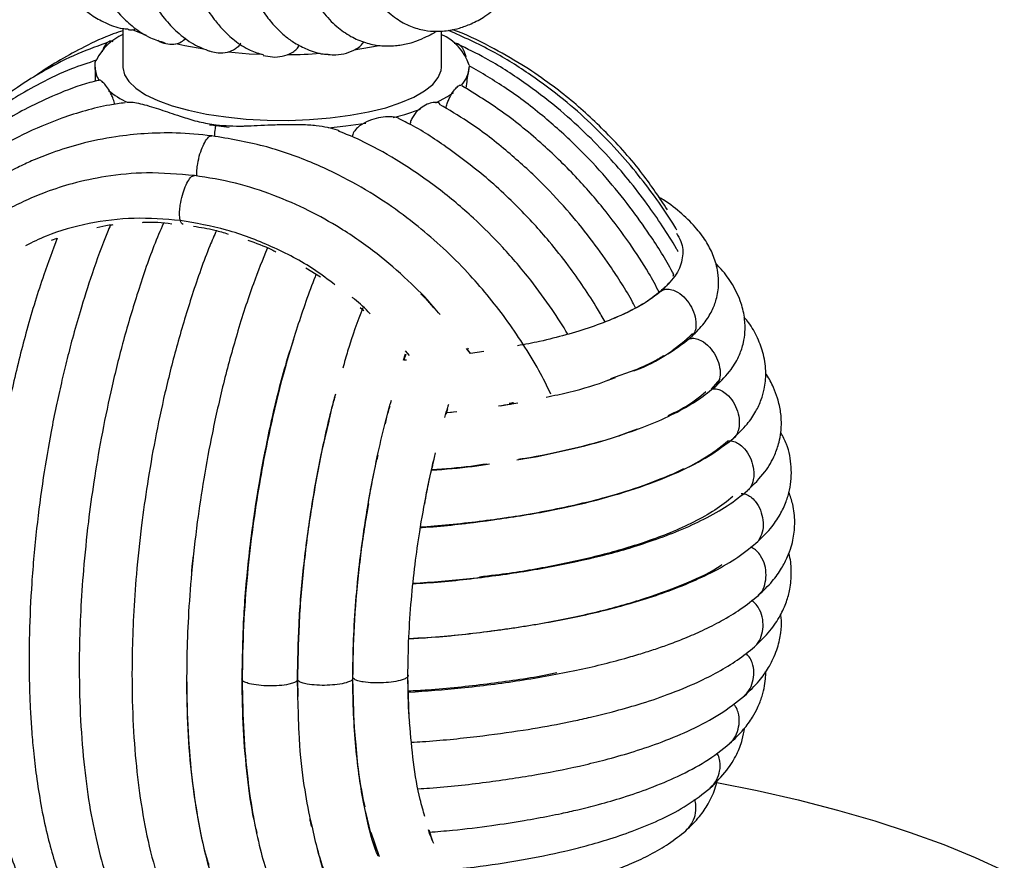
# Paper-space layout '_Dimétrica' of a CAD drawing. Header units: millimetres. Extents: x -231 to 169, y -80 to 672.
# Tile 3 of 11: x -64 to 59, y -20 to 86. Entities that reach past the tile are written whole.
import ezdxf

# ---------------------------------------------------------------- set-up
doc = ezdxf.new("R2010")
doc.units = ezdxf.units.MM

psp = doc.layouts.new('_Dimétrica')

# ---------------------------------------------------------------- linework, layer by layer
at = {"color": 7, "linetype": 'Continuous', "lineweight": 25}
for p, q in [((-51.3, 84.66), (-51.3, 79.79)), ((-11.3, 79.79), (-11.3, 84.33)), ((-54.65, 80.67), (-54.7, 80.54)), ((-54.8, 79.79), (-54.8, 78.03)), ((-60.27, 58.08), (-59.56, 58.32)), ((-28.32, 54.6), (-26.49, 53.46)), ((17.88, 53.81), (17.79, 53.52)), ((-21.48, 49.64), (-21.05, 49.27)), ((20.25, 46.37), (19.18, 45.3)), ((-8, 44.33), (-7.89, 44.58)), ((19.18, 45.3), (17.7, 44.2)), ((-16.06, 43.01), (-15.79, 43.81)), ((-16, 43.02), (-15.74, 43.75)), ((-15.3, 43.58), (-15.81, 44.19)), ((-7.65, 43.85), (-8.12, 44.49)), ((-7.65, 43.85), (-7.97, 44.33)), ((-5.97, 44.09), (-7.65, 43.85)), ((-15.68, 43.03), (-16, 43.02)), ((13.01, 41.75), (9.97, 40.67)), ((13.12, 41.8), (13.01, 41.75)), ((9.42, 40.42), (10.52, 40.82)), ((10.53, 40.79), (9.47, 40.4)), ((22.64, 39.39), (23.75, 40.64)), ((-3.89, 37.3), (-2.45, 37.51)), ((-2.45, 37.51), (-1.68, 37.66)), ((-10.7, 36.24), (-10.49, 36.94)), ((-10.59, 36.43), (-10.02, 36.48)), ((-9.36, 36.52), (-10.57, 36.39)), ((11.63, 33.78), (13.34, 34.4)), ((-29.27, -0.62), (-29.37, 2.9)), ((-29.37, 2.9), (-29.31, 0.77)), ((-22.24, -2.63), (-22.41, 3.13)), ((-15.33, -1.86), (-15.5, 3.5)), ((-20.92, -13.25), (-21, -12.92)), ((-20.12, -16.55), (-20.84, -13.59)), ((-27.87, -14.29), (-27.59, -15.45)), ((-12.39, -17.41), (-12.85, -16.01)), ((-20.15, -16.25), (-19.1, -19.31)), ((-19.51, -18.53), (-19.83, -17.62))]:
    psp.add_line(p, q, dxfattribs=at)
at = {"color": 7, "linetype": 'Continuous', "lineweight": 25, "flags": 128}
for points in [[(-50.15, 84.54), (-49.94, 84.44), (-48.37, 83.83)], [(-44.67, 82.77), (-43.51, 82.52), (-41.16, 82.1)], [(-38.09, 81.72), (-35.43, 81.5), (-33.95, 81.43)], [(-22.24, 81.99), (-21.31, 82.13), (-19.12, 82.52)], [(-51.3, 79.79), (-51.3, 79.75), (-51.11, 78.86), (-50.56, 77.99), (-49.67, 77.15), (-48.45, 76.35), (-46.92, 75.62), (-45.12, 74.97), (-43.07, 74.4), (-40.8, 73.92), (-38.37, 73.55)], [(-38.37, 73.55), (-35.82, 73.29), (-33.18, 73.15), (-30.51, 73.13), (-27.85, 73.22), (-25.26, 73.43), (-22.77, 73.76), (-20.44, 74.19), (-18.29, 74.72), (-16.39, 75.35), (-14.74, 76.05), (-13.4, 76.82), (-12.37, 77.64), (-11.68, 78.5), (-11.34, 79.38), (-11.3, 79.79)], [(-11.99, 75.33), (-10.51, 76.14), (-9.79, 76.63)], [(-17.37, 73.48), (-15.87, 73.88), (-13.9, 74.53)], [(-40.42, 72.57), (-40.28, 72.55), (-37.96, 72.28)], [(-25.46, 72.2), (-23.31, 72.42), (-20.77, 72.79)], [(23.33, -10.01), (28.39, -11.04), (33.52, -12.21), (38.45, -13.48), (43.15, -14.84), (47.61, -16.29), (51.82, -17.82), (55.76, -19.43), (59.43, -21.1)]]:
    psp.add_lwpolyline(points, dxfattribs=at)
at = {"color": 7, "linetype": 'Continuous', "lineweight": 25}
for centre, radius, start, end in [((-48.52, 77.65), 6.85, 113.9742, 153.1958), ((-13.65, 78.28), 6.09, 16.7793, 67.3613), ((-31.27, 150.3), 68.92, 270.5895, 273.9512), ((-51.73, 79.86), 3.08, 181.4228, 212.8836), ((-11.29, 79.98), 3.49, 315.8454, 356.8365), ((-45.52, 86.37), 12.16, 231.3867, 244.5139)]:
    psp.add_arc(centre, radius, start, end, dxfattribs=at)
for points, knots in [([(-62.58, 97.14), (-62.5, 96.93), (-62.13, 95.85), (-61.35, 94.08), (-60.25, 91.95), (-59.27, 90.43), (-58.49, 89.41), (-57.94, 88.75), (-57.3, 88.06), (-56.41, 87.22), (-55.14, 86.24), (-53.44, 85.31), (-51.9, 84.68), (-50.88, 84.62), (-50.63, 84.6)], [0, 0, 0, 0, 0.0314, 0.159981, 0.289819, 0.408826, 0.461527, 0.509677, 0.556638, 0.622578, 0.711068, 0.822216, 0.956253, 1, 1, 1, 1]), ([(-56.85, 95.76), (-56.63, 95.14), (-56.02, 93.38), (-54.9, 91.02), (-53.44, 88.52), (-51.81, 86.43), (-49.88, 84.7), (-48.01, 83.47), (-46.65, 83.06), (-46.04, 82.88)], [0, 0, 0, 0, 0.095098, 0.269722, 0.413989, 0.588952, 0.725461, 0.87807, 1, 1, 1, 1]), ([(-50.69, 94.72), (-50.62, 94.53), (-50.36, 93.75), (-49.84, 92.43), (-49.15, 90.84), (-48.33, 89.22), (-47.34, 87.57), (-46.06, 85.81), (-44.42, 84.1), (-42.51, 82.63), (-41.08, 82.08), (-40.38, 81.82)], [0, 0, 0, 0, 0.030067, 0.119987, 0.217418, 0.303756, 0.409359, 0.534491, 0.679421, 0.844348, 1, 1, 1, 1]), ([(-43.97, 94.05), (-43.61, 93.03), (-42.78, 90.68), (-41.58, 88.41), (-40.53, 86.75), (-39.75, 85.67), (-38.69, 84.41), (-37.2, 83.06), (-35.5, 81.91), (-34.22, 81.53), (-33.66, 81.36)], [0, 0, 0, 0, 0.161832, 0.372551, 0.43875, 0.512281, 0.610596, 0.734453, 0.884209, 1, 1, 1, 1]), ([(-22.73, 94.36), (-22.47, 93.7), (-21.75, 91.88), (-20.42, 89.57), (-18.78, 87.43), (-17.06, 85.91), (-15.3, 84.93), (-13.54, 84.41), (-12.18, 84.29), (-11.07, 84.33), (-10.12, 84.44), (-8.92, 84.72), (-7.46, 85.27), (-6.07, 85.97), (-5.19, 86.67), (-4.87, 86.92)], [0, 0, 0, 0, 0.075258, 0.208202, 0.334096, 0.445701, 0.543137, 0.626107, 0.693518, 0.722571, 0.761485, 0.813436, 0.878233, 0.955751, 1, 1, 1, 1]), ([(-37.08, 93.76), (-37.05, 93.64), (-36.67, 92.39), (-35.81, 90.51), (-34.58, 88.09), (-33.5, 86.49), (-32.64, 85.4), (-31.89, 84.58), (-30.93, 83.69), (-29.66, 82.76), (-28.06, 81.97), (-26.63, 81.47), (-25.73, 81.43), (-25.53, 81.43)], [0, 0, 0, 0, 0.017157, 0.171984, 0.319341, 0.451751, 0.510482, 0.567095, 0.650284, 0.735262, 0.839851, 0.964104, 1, 1, 1, 1]), ([(-29.97, 93.86), (-29.89, 93.61), (-29.3, 91.8), (-28.05, 89.43), (-26.28, 86.73), (-24.57, 84.94), (-22.78, 83.66), (-20.91, 82.85), (-19.03, 82.46), (-17.48, 82.45), (-16.3, 82.6), (-15.49, 82.76), (-14.54, 83.03), (-13.92, 83.29), (-13.57, 83.44)], [0, 0, 0, 0, 0.028104, 0.207023, 0.340697, 0.466737, 0.574511, 0.669343, 0.758148, 0.845458, 0.877563, 0.911317, 0.949772, 1, 1, 1, 1]), ([(-51.3, 84.38), (-51.71, 84.25), (-53.38, 83.7), (-56, 82.47), (-59.11, 80.79), (-61.24, 79.47), (-62.34, 78.66), (-62.58, 78.49)], [0, 0, 0, 0, 0.0989562, 0.409687, 0.6782606, 0.9300327, 1, 1, 1, 1]), ([(-50.63, 84.55), (-50.59, 84.54), (-50.29, 84.45), (-49.93, 84.46), (-49.68, 84.63), (-49.66, 84.64)], [0, 0, 0, 0, 0.145494, 0.947416, 1, 1, 1, 1]), ([(-11.92, 84.31), (-12.03, 84.24), (-12.43, 83.98), (-12.98, 83.68), (-13.44, 83.49), (-13.57, 83.44)], [0, 0, 0, 0, 0.226794, 0.790513, 1, 1, 1, 1]), ([(18.3, 59.35), (18.13, 59.65), (17.34, 60.97), (15.74, 63.28), (13.42, 66.35), (10.68, 69.55), (7.55, 72.73), (3.94, 75.91), (-0.16, 78.97), (-4.96, 81.97), (-8.53, 83.58), (-10.39, 84.42)], [0, 0, 0, 0, 0.026353, 0.118807, 0.217298, 0.322225, 0.443638, 0.560883, 0.692796, 0.839437, 1, 1, 1, 1]), ([(17.1, 61.9), (16.09, 63.41), (13.81, 66.86), (9.61, 71.52), (5.53, 75.28), (1.93, 78.05), (-1.35, 80.28), (-5.34, 82.5), (-8.27, 83.98), (-9.9, 84.51), (-9.91, 84.52)], [0, 0, 0, 0, 0.15175, 0.344571, 0.520818, 0.613547, 0.724117, 0.852584, 0.998996, 1, 1, 1, 1]), ([(-52.96, 83.01), (-54.31, 82.52), (-57.12, 81.52), (-60.98, 79.54), (-64.73, 77.23), (-68.01, 74.75), (-70.78, 72.28), (-72.86, 70.16), (-74.51, 68.3), (-75.92, 66.55), (-77.22, 64.78), (-78.1, 63.53), (-78.52, 62.84), (-78.56, 62.76)], [0, 0, 0, 0, 0.127818, 0.265733, 0.388818, 0.525263, 0.637215, 0.724702, 0.794327, 0.861717, 0.927547, 0.991945, 1, 1, 1, 1]), ([(-52.55, 83), (-52.64, 83.04), (-52.89, 83.13), (-53.29, 82.88), (-53.67, 82.44), (-53.84, 81.95), (-53.91, 81.74)], [0, 0, 0, 0, 0.181217, 0.481808, 0.782398, 1, 1, 1, 1]), ([(-46.9, 83.18), (-46.89, 83.17), (-46.59, 82.93), (-45.9, 82.75), (-44.93, 82.66), (-44.01, 82.86), (-43.58, 83.26), (-43.4, 83.44)], [0, 0, 0, 0, 0.012267, 0.27647, 0.541365, 0.806268, 1, 1, 1, 1]), ([(-25.53, 81.4), (-25.2, 81.37), (-24.43, 81.31), (-23.22, 81.53), (-22.17, 81.96), (-21.43, 82.47), (-21.17, 82.83), (-21.05, 82.99)], [0, 0, 0, 0, 0.2023573, 0.4725101, 0.7452349, 0.8816714, 1, 1, 1, 1]), ([(-36.5, 82.83), (-36.53, 82.79), (-36.62, 82.57), (-36.94, 82.26), (-37.55, 81.84), (-38.47, 81.56), (-39.5, 81.53), (-40.13, 81.72), (-40.38, 81.8)], [0, 0, 0, 0, 0.037497, 0.167576, 0.297965, 0.558677, 0.819336, 1, 1, 1, 1]), ([(-33.68, 81.29), (-33.29, 81.21), (-32.5, 81.03), (-31.27, 81.13), (-30.26, 81.47), (-29.6, 81.96), (-29.27, 82.3), (-29.18, 82.52), (-29.17, 82.57)], [0, 0, 0, 0, 0.231163, 0.477491, 0.723471, 0.850674, 0.967668, 1, 1, 1, 1]), ([(-9.69, 82.81), (-9.53, 82.81), (-9.21, 82.82), (-8.78, 82.43), (-8.44, 81.88), (-8.29, 81.33), (-8.23, 81.09)], [0, 0, 0, 0, 0.247953, 0.516044, 0.786103, 1, 1, 1, 1]), ([(18.46, 56.62), (18.39, 56.75), (17.77, 57.86), (16.48, 59.87), (14.47, 62.78), (12.23, 65.68), (9.63, 68.68), (6.66, 71.72), (3.13, 74.89), (-1.03, 78.03), (-5.19, 80.74), (-8.07, 82.12), (-9.26, 82.69)], [0, 0, 0, 0, 0.011307, 0.098984, 0.185033, 0.284979, 0.382045, 0.491663, 0.613865, 0.748687, 0.896162, 1, 1, 1, 1]), ([(-54.64, 80.67), (-55.69, 80.33), (-58.13, 79.53), (-61.5, 77.92), (-64.61, 76.16), (-66.98, 74.59), (-68.82, 73.23), (-70.92, 71.54), (-73.46, 69.23), (-76.4, 66.03), (-78.73, 63.14), (-79.92, 61.2), (-80.3, 60.59)], [0, 0, 0, 0, 0.09848, 0.22807, 0.335507, 0.420786, 0.484543, 0.54292, 0.664984, 0.794735, 0.936322, 1, 1, 1, 1]), ([(-54.79, 79.52), (-54.79, 79.68), (-54.81, 80.13), (-54.78, 80.52), (-54.71, 80.77), (-54.64, 80.71), (-54.63, 80.7)], [0, 0, 0, 0, 0.1965671, 0.543279, 0.8909894, 1, 1, 1, 1]), ([(-7.82, 79.98), (-7.81, 79.99), (-7.79, 80.03), (-7.83, 79.71), (-7.92, 79.13), (-8.08, 78.3), (-8.18, 77.54), (-8.23, 77.16)], [0, 0, 0, 0, 0.093277, 0.320508, 0.548389, 0.776118, 1, 1, 1, 1]), ([(17.88, 53.81), (17.83, 53.9), (16.95, 55.61), (15.13, 58.44), (12.34, 62.39), (9.35, 66.06), (5.8, 69.85), (1.61, 73.64), (-2.94, 77.14), (-6.25, 79.07), (-7.82, 79.98)], [0, 0, 0, 0, 0.007737, 0.156194, 0.270614, 0.397405, 0.536599, 0.688237, 0.852358, 1, 1, 1, 1]), ([(-54.34, 78.14), (-54.72, 78.05), (-56.58, 77.62), (-59.56, 76.45), (-63.11, 74.83), (-66.22, 73.08), (-68.79, 71.38), (-70.76, 69.89), (-72.16, 68.73), (-73.38, 67.65), (-74.94, 66.18), (-76.83, 64.21), (-78.89, 61.73), (-80.33, 59.86), (-81, 58.79), (-81.06, 58.69)], [0, 0, 0, 0, 0.033944, 0.166662, 0.281938, 0.379775, 0.483802, 0.556385, 0.600256, 0.645936, 0.701983, 0.790792, 0.888193, 0.989626, 1, 1, 1, 1]), ([(-52.35, 75.14), (-52.37, 75.25), (-52.44, 75.59), (-52.63, 76.1), (-52.96, 76.78), (-53.38, 77.42), (-53.82, 77.92), (-54.13, 78.19), (-54.26, 78.16), (-54.3, 78.15)], [0, 0, 0, 0, 0.051146, 0.157209, 0.26349, 0.475936, 0.686379, 0.898367, 1, 1, 1, 1]), ([(-10.7, 74.63), (-10.69, 74.74), (-10.63, 75.04), (-10.47, 75.51), (-10.18, 76.18), (-9.77, 76.84), (-9.31, 77.34), (-8.98, 77.59), (-8.84, 77.52), (-8.8, 77.5)], [0, 0, 0, 0, 0.057086, 0.163878, 0.270918, 0.484929, 0.698897, 0.912866, 1, 1, 1, 1]), ([(16.08, 51.54), (15.64, 52.36), (14.52, 54.46), (12.29, 57.83), (9.35, 61.81), (5.75, 65.98), (1.42, 70.21), (-3.41, 74.19), (-6.99, 76.4), (-8.71, 77.47)], [0, 0, 0, 0, 0.076595, 0.197524, 0.33344, 0.484389, 0.650397, 0.8315, 1, 1, 1, 1]), ([(-51.03, 75.34), (-51.68, 75.25), (-54.41, 74.87), (-58.76, 73.57), (-63.69, 71.52), (-67.64, 69.3), (-70.94, 67.04), (-73.85, 64.66), (-76.61, 62), (-78.99, 59.36), (-80.34, 57.46), (-80.9, 56.67)], [0, 0, 0, 0, 0.052799, 0.223744, 0.370869, 0.494002, 0.599954, 0.704143, 0.807244, 0.919607, 1, 1, 1, 1]), ([(-50.79, 75.4), (-50.67, 75.41), (-50.3, 75.44), (-49.57, 75.33), (-48.57, 75.1), (-47.46, 74.77), (-46.29, 74.39), (-45.08, 73.97), (-43.57, 73.48), (-41.76, 72.91), (-40.33, 72.67), (-39.61, 72.55)], [0, 0, 0, 0, 0.0478516, 0.1440506, 0.2495203, 0.365008, 0.4676059, 0.569571, 0.682095, 0.8410605, 1, 1, 1, 1]), ([(-11.49, 75.19), (-11.49, 75.19), (-11.66, 75.38), (-12.15, 75.39), (-12.88, 75.27), (-13.69, 74.84), (-14.38, 74.27), (-14.85, 73.64), (-15.13, 73.14), (-15.22, 72.79), (-15.25, 72.63)], [0, 0, 0, 0, 0.009283, 0.193722, 0.378156, 0.562114, 0.74593, 0.84098, 0.928401, 1, 1, 1, 1]), ([(13.11, 49.57), (12.99, 49.81), (12.02, 51.64), (10.13, 54.57), (7.36, 58.44), (4.4, 62.05), (0.88, 65.79), (-3.28, 69.52), (-7.44, 72.74), (-10.34, 74.44), (-11.52, 75.13)], [0, 0, 0, 0, 0.0226, 0.173454, 0.290012, 0.419379, 0.561599, 0.716704, 0.884702, 1, 1, 1, 1]), ([(-16.34, 73.18), (-16.45, 73.25), (-16.85, 73.52), (-17.74, 73.6), (-18.88, 73.53), (-20.09, 73.22), (-21.1, 72.77), (-21.85, 72.23), (-22.24, 71.78), (-22.44, 71.37), (-22.48, 71.16), (-22.5, 71.06)], [0, 0, 0, 0, 0.068719, 0.238962, 0.409008, 0.577815, 0.748229, 0.833483, 0.918561, 0.961074, 1, 1, 1, 1]), ([(9.27, 47.82), (8.95, 48.37), (8.11, 49.86), (6.58, 52.22), (4.57, 55.05), (1.89, 58.44), (-1.81, 62.49), (-6.17, 66.47), (-10.82, 69.92), (-14.07, 72.07), (-16.02, 73.03), (-16.34, 73.19)], [0, 0, 0, 0, 0.052058, 0.140805, 0.230551, 0.336514, 0.494036, 0.67949, 0.818753, 0.970527, 1, 1, 1, 1]), ([(-39.77, 71.11), (-39.77, 71.28), (-39.76, 71.76), (-39.67, 72.24), (-39.61, 72.55)], [0, 0, 0, 0, 0.359142, 1, 1, 1, 1]), ([(-39.61, 72.55), (-38.48, 72.47), (-37.33, 72.39), (-36.09, 72.42), (-35.5, 72.44), (-34.34, 72.49), (-33.24, 72.54), (-32.65, 72.57)], [0, 0, 0, 0, 0.499724, 0.504113, 0.536571, 0.749895, 1, 1, 1, 1]), ([(-32.65, 72.57), (-32, 72.59), (-30.72, 72.63), (-28.83, 72.63), (-27.11, 72.52), (-25.63, 72.29), (-24.69, 72.06), (-24.25, 71.87), (-24.19, 71.85)], [0, 0, 0, 0, 0.223307, 0.438937, 0.648929, 0.820956, 0.974104, 1, 1, 1, 1]), ([(4.59, 46.26), (4.58, 46.27), (3.98, 47.33), (2.46, 49.62), (-0.2, 53.31), (-3.49, 57.17), (-7.37, 61.05), (-11.82, 64.79), (-16.61, 68.03), (-20.83, 70.4), (-23.31, 71.42), (-24.21, 71.79)], [0, 0, 0, 0, 0.000275, 0.09393, 0.209534, 0.347473, 0.47956, 0.627277, 0.790688, 0.923603, 1, 1, 1, 1]), ([(-40.15, 71.19), (-41.64, 71.33), (-44.48, 71.61), (-48.5, 71.51), (-52.55, 71.08), (-56.42, 70.28), (-59.94, 69.19), (-62.52, 68.16), (-64.31, 67.33), (-65.67, 66.64), (-67.41, 65.68), (-69.89, 64.13), (-73.11, 61.7), (-76.56, 58.56), (-78.67, 56), (-79.77, 54.65)], [0, 0, 0, 0, 0.095955, 0.183254, 0.261859, 0.363398, 0.445315, 0.50762, 0.550337, 0.578658, 0.609803, 0.684646, 0.775906, 0.882591, 1, 1, 1, 1]), ([(-42.01, 66.14), (-42.01, 66.17), (-42.04, 66.38), (-42.01, 66.93), (-41.9, 67.86), (-41.64, 68.94), (-41.25, 69.97), (-40.81, 70.76), (-40.42, 71.18), (-40.21, 71.17), (-40.15, 71.17)], [0, 0, 0, 0, 0.013139, 0.108165, 0.215854, 0.393489, 0.569713, 0.745937, 0.923573, 1, 1, 1, 1]), ([(2.45, 38.74), (1.97, 39.74), (0.93, 41.91), (-1.02, 45.06), (-3.18, 48.23), (-5.51, 51.22), (-8.1, 54.18), (-11, 57.07), (-14.34, 59.97), (-18.15, 62.8), (-22.64, 65.55), (-27.84, 68.04), (-33.76, 70.11), (-37.96, 70.82), (-40.15, 71.19)], [0, 0, 0, 0, 0.059548, 0.129087, 0.197125, 0.263659, 0.329597, 0.406152, 0.480631, 0.564857, 0.658899, 0.762753, 0.876454, 1, 1, 1, 1]), ([(-42.31, 66.2), (-44.33, 66.37), (-48.09, 66.69), (-53.22, 66.19), (-57.43, 65.3), (-60.77, 64.23), (-63.48, 63.11), (-66.54, 61.59), (-70.05, 59.41), (-73.82, 56.33), (-76.31, 53.88), (-77.48, 52.41), (-77.65, 52.2)], [0, 0, 0, 0, 0.147251, 0.274815, 0.382561, 0.470469, 0.540323, 0.605849, 0.732589, 0.855861, 0.979784, 1, 1, 1, 1]), ([(-44.1, 60.55), (-44.13, 60.7), (-44.19, 61.03), (-44.19, 61.72), (-44.09, 62.66), (-43.85, 63.75), (-43.48, 64.83), (-43.04, 65.68), (-42.64, 66.17), (-42.4, 66.19), (-42.31, 66.2)], [0, 0, 0, 0, 0.07645, 0.16301, 0.261105, 0.422915, 0.583439, 0.743964, 0.905774, 1, 1, 1, 1]), ([(-11.45, 48.73), (-11.72, 49.06), (-12.96, 50.58), (-15.59, 53.17), (-19.46, 56.54), (-23.66, 59.46), (-28.02, 61.9), (-32.43, 63.82), (-37.24, 65.38), (-40.59, 65.92), (-42.31, 66.2)], [0, 0, 0, 0, 0.034817, 0.159567, 0.298661, 0.452193, 0.576892, 0.709777, 0.850819, 1, 1, 1, 1]), ([(20.2, 46.02), (20.73, 46.55), (21.74, 47.57), (22.7, 49.14), (23.34, 50.77), (23.58, 52.38), (23.5, 53.85), (23.24, 55.06), (22.92, 56.03), (22.53, 56.92), (21.87, 58.11), (20.76, 59.64), (18.96, 61.41), (17.28, 62.73), (16.2, 63.36), (16, 63.47)], [0, 0, 0, 0, 0.104897, 0.19856, 0.280747, 0.382109, 0.456992, 0.506842, 0.550631, 0.594215, 0.637575, 0.733227, 0.851101, 0.972826, 1, 1, 1, 1]), ([(-44.1, 60.55), (-46.04, 60.71), (-49.93, 61.02), (-55.6, 60.27), (-60.19, 59.07), (-62.68, 57.8), (-63.53, 57.38)], [0, 0, 0, 0, 0.2844436, 0.5691253, 0.8541743, 1, 1, 1, 1]), ([(-52.86, 60.01), (-52.99, 59.7), (-53.81, 57.78), (-55.11, 54.15), (-56.55, 49.64), (-57.61, 45.94), (-58.38, 42.95), (-59.06, 40.11), (-59.71, 37.18), (-60.5, 33.23), (-61.37, 28.11), (-62.21, 21.72), (-62.8, 15.13), (-63.08, 8.94), (-63.11, 3.68), (-62.98, -0.28), (-62.79, -3.4), (-62.54, -6.23), (-62.17, -9.42), (-61.61, -12.95), (-60.89, -16.4), (-60.07, -19.42), (-59.27, -21.83), (-58.47, -23.85), (-57.58, -25.78), (-56.46, -27.78), (-55.12, -29.71), (-53.77, -31.19), (-52.7, -32.16), (-52.14, -32.56), (-51.94, -32.7)], [0, 0, 0, 0, 0.010748, 0.066725, 0.114367, 0.146491, 0.173293, 0.198065, 0.224463, 0.252493, 0.302808, 0.357646, 0.416814, 0.472127, 0.519304, 0.558334, 0.58248, 0.609269, 0.642043, 0.680821, 0.723917, 0.762581, 0.795561, 0.822955, 0.85174, 0.886146, 0.925902, 0.964212, 0.987445, 1, 1, 1, 1]), ([(-46.22, 60.21), (-46.62, 59.27), (-47.8, 56.51), (-49.52, 51.42), (-51.34, 45.28), (-52.83, 39.22), (-54.03, 33.4), (-54.96, 27.92), (-55.72, 22.38), (-56.27, 16.93), (-56.63, 11.62), (-56.82, 6.07), (-56.78, 0.15), (-56.41, -6), (-55.76, -11.56), (-54.86, -16.51), (-53.74, -20.88), (-52.37, -24.81), (-50.64, -28.44), (-48.83, -31.08), (-47.07, -33.02), (-45.92, -33.84), (-45.36, -34.25)], [0, 0, 0, 0, 0.032011, 0.094286, 0.152604, 0.206959, 0.257347, 0.303773, 0.346237, 0.396685, 0.440135, 0.480443, 0.539494, 0.596865, 0.652584, 0.706748, 0.759496, 0.812579, 0.868025, 0.929837, 0.965382, 1, 1, 1, 1]), ([(-54.57, 59.67), (-54.07, 59.8), (-53.4, 59.98), (-52.7, 60.02), (-52.53, 60.03)], [0, 0, 0, 0, 0.753995, 1, 1, 1, 1]), ([(-48.86, 60.32), (-48.79, 60.33), (-47.58, 60.43), (-46.34, 60.28), (-45.17, 60.15)], [0, 0, 0, 0, 0.061632, 1, 1, 1, 1]), ([(-24.67, 52.48), (-25.52, 53.12), (-28.01, 55.01), (-32.6, 57.37), (-38.27, 59.55), (-42.16, 60.22), (-44.1, 60.55)], [0, 0, 0, 0, 0.1459532, 0.4309633, 0.7155908, 1, 1, 1, 1]), ([(-43.75, 60.07), (-43.82, 60.1), (-43.97, 60.16), (-44.06, 60.43), (-44.1, 60.55)], [0, 0, 0, 0, 0.531009, 1, 1, 1, 1]), ([(-42.44, 59.83), (-41.54, 59.7), (-40.08, 59.48), (-38.64, 59.03), (-38.08, 58.85)], [0, 0, 0, 0, 0.612472, 1, 1, 1, 1]), ([(-59.56, 58.32), (-60.13, 56.81), (-61.49, 53.21), (-63.37, 47.06), (-65.11, 40.18), (-66.49, 33.42), (-67.54, 26.83), (-68.29, 20.41), (-68.76, 14.22), (-68.96, 8.35), (-68.91, 2.88), (-68.67, -1.63), (-68.34, -5.22), (-68, -7.93), (-67.62, -10.39), (-67.14, -12.92), (-66.47, -15.78), (-65.56, -18.9), (-64.45, -21.82), (-63.28, -24.25), (-62.14, -26.16), (-60.91, -27.84), (-59.7, -29.22), (-58.8, -29.92), (-58.45, -30.2)], [0, 0, 0, 0, 0.051693, 0.123666, 0.191003, 0.253753, 0.31362, 0.371707, 0.428016, 0.482563, 0.535347, 0.585261, 0.618658, 0.648444, 0.674621, 0.702507, 0.738439, 0.782471, 0.830301, 0.871918, 0.906901, 0.939378, 0.976422, 1, 1, 1, 1]), ([(-39.56, 59.28), (-39.84, 58.65), (-40.92, 56.19), (-42.58, 51.41), (-44.46, 45.23), (-46.02, 39.1), (-47.27, 33.2), (-48.24, 27.62), (-49.04, 21.97), (-49.62, 16.42), (-50, 11.01), (-50.19, 5.39), (-50.16, -0.51), (-49.8, -6.58), (-49.15, -12.22), (-48.16, -17.63), (-46.78, -22.7), (-45.05, -27.02), (-43.09, -30.46), (-41.35, -32.56), (-39.92, -33.88), (-39.19, -34.38), (-38.83, -34.63)], [0, 0, 0, 0, 0.022123, 0.085724, 0.145287, 0.200813, 0.252308, 0.299759, 0.343162, 0.394728, 0.439145, 0.480095, 0.539318, 0.59592, 0.650365, 0.709158, 0.774424, 0.840443, 0.900385, 0.955044, 0.977844, 1, 1, 1, 1]), ([(18.23, 58.98), (18.44, 58.63), (19.06, 57.61), (19.09, 55.85), (18.41, 53.78), (17.11, 52.46), (16.47, 51.8)], [0, 0, 0, 0, 0.1460909, 0.4310549, 0.7156407, 1, 1, 1, 1]), ([(-33.15, 57.1), (-33.75, 55.63), (-35.11, 52.28), (-36.96, 46.51), (-38.68, 40.23), (-40.07, 34.1), (-41.15, 28.29), (-42.04, 22.38), (-42.7, 16.55), (-43.11, 10.86), (-43.33, 4.96), (-43.29, -1.23), (-42.89, -7.57), (-42.17, -13.34), (-41.11, -18.7), (-39.67, -23.6), (-37.87, -27.77), (-35.8, -31.05), (-34.02, -32.97), (-32.9, -33.81), (-32.66, -33.99)], [0, 0, 0, 0, 0.05041, 0.114952, 0.175132, 0.230946, 0.282386, 0.329446, 0.385354, 0.433506, 0.477912, 0.542106, 0.603441, 0.662282, 0.724008, 0.790383, 0.858032, 0.922787, 0.983424, 1, 1, 1, 1]), ([(-35.62, 58.09), (-34.61, 57.73), (-33.42, 57.3), (-32.27, 56.72), (-32.1, 56.63)], [0, 0, 0, 0, 0.847539, 1, 1, 1, 1]), ([(23.18, 39.75), (23.87, 40.43), (25.1, 41.67), (26.14, 43.52), (26.66, 45.06), (26.89, 46.59), (26.85, 48.26), (26.39, 50.34), (25.37, 52.46), (24.24, 54.07), (23.43, 54.87), (23.21, 55.09)], [0, 0, 0, 0, 0.165492, 0.299095, 0.400419, 0.478355, 0.571566, 0.684159, 0.824791, 0.952715, 1, 1, 1, 1]), ([(-27.03, 53.8), (-27.08, 53.69), (-27.53, 52.62), (-28.32, 50.39), (-29.41, 47.2), (-30.43, 43.88), (-31.43, 40.28), (-32.39, 36.39), (-33.33, 32.06), (-34.22, 27.31), (-35.04, 21.93), (-35.73, 15.96), (-36.22, 9.45), (-36.29, 5.1), (-36.32, 2.83)], [0, 0, 0, 0, 0.007915, 0.079913, 0.150771, 0.220491, 0.290385, 0.372104, 0.451356, 0.540761, 0.640326, 0.750059, 0.869955, 1, 1, 1, 1]), ([(17.25, 52.71), (17.23, 52.68), (17, 52.33), (16.5, 51.89), (16.03, 51.5)], [0, 0, 0, 0, 0.083075, 1, 1, 1, 1]), ([(-20.25, 48.84), (-20.87, 49.49), (-21.58, 50.24), (-22.41, 50.83), (-22.5, 50.9)], [0, 0, 0, 0, 0.884185, 1, 1, 1, 1]), ([(-12.21, 49.53), (-12.53, 49.93), (-13.04, 50.57), (-13.66, 51.11), (-13.88, 51.31)], [0, 0, 0, 0, 0.632826, 1, 1, 1, 1]), ([(16.47, 51.8), (15.65, 51.16), (14.03, 49.89), (11.57, 48.78), (10.34, 48.23)], [0, 0, 0, 0, 0.502335, 1, 1, 1, 1]), ([(15.98, 51.45), (15.27, 50.9), (13.85, 49.81), (11.61, 48.8), (10.49, 48.29)], [0, 0, 0, 0, 0.4982, 1, 1, 1, 1]), ([(15.99, 51.44), (16, 51.46), (16.11, 51.63), (16.29, 51.72), (16.47, 51.8)], [0, 0, 0, 0, 0.082979, 1, 1, 1, 1]), ([(16.47, 51.8), (16.64, 51.86), (17.02, 51.98), (17.7, 51.88), (18.55, 51.51), (19.42, 50.75), (20.17, 49.67), (20.64, 48.46), (20.74, 47.36), (20.56, 46.52), (20.3, 46.17), (20.19, 46.02)], [0, 0, 0, 0, 0.070581, 0.150495, 0.241059, 0.390447, 0.538647, 0.686848, 0.836235, 0.926799, 1, 1, 1, 1]), ([(-21.17, 49.59), (-21.83, 47.84), (-22.73, 45.46), (-23.48, 42.75), (-23.67, 42.03)], [0, 0, 0, 0, 0.735717, 1, 1, 1, 1]), ([(10.49, 48.29), (9.53, 47.9), (7.65, 47.16), (4.43, 46.19), (1.35, 45.39), (-0.79, 44.99), (-1.74, 44.81)], [0, 0, 0, 0, 0.284743, 0.552621, 0.803175, 1, 1, 1, 1]), ([(25.42, 33.23), (26.01, 33.8), (27.11, 34.87), (28.21, 36.49), (28.89, 37.96), (29.35, 39.54), (29.54, 41.44), (29.25, 43.7), (28.47, 45.82), (27.59, 47.4), (26.93, 48.19), (26.75, 48.41)], [0, 0, 0, 0, 0.139101, 0.259292, 0.360292, 0.445473, 0.566407, 0.699884, 0.825364, 0.951793, 1, 1, 1, 1]), ([(13.22, 41.84), (14.6, 42.47), (17.37, 43.75), (19.25, 45.26), (20.2, 46.02)], [0, 0, 0, 0, 0.498322, 1, 1, 1, 1]), ([(-29.88, 45.6), (-30.23, 44.53), (-31.32, 41.13), (-32.83, 34.85), (-34.38, 26.96), (-35.51, 18.89), (-36.23, 10.78), (-36.32, 5.59), (-36.37, 2.99)], [0, 0, 0, 0, 0.085319, 0.270677, 0.452865, 0.635167, 0.817564, 1, 1, 1, 1]), ([(12.87, 41.68), (12.95, 41.7), (14.55, 42.28), (17, 43.61), (18.81, 44.98), (19.72, 45.66)], [0, 0, 0, 0, 0.025402, 0.512812, 1, 1, 1, 1]), ([(19.19, 45.29), (19.21, 45.32), (19.33, 45.5), (19.54, 45.59), (19.72, 45.66)], [0, 0, 0, 0, 0.152661, 1, 1, 1, 1]), ([(19.72, 45.66), (19.9, 45.71), (20.29, 45.81), (20.96, 45.67), (21.79, 45.25), (22.63, 44.45), (23.32, 43.33), (23.72, 42.11), (23.77, 41.01), (23.52, 40.2), (23.26, 39.76), (23.04, 39.63), (23.01, 39.61)], [0, 0, 0, 0, 0.069037, 0.147204, 0.235787, 0.381907, 0.526866, 0.671825, 0.817945, 0.906528, 0.984695, 1, 1, 1, 1]), ([(16.61, 43.54), (16.16, 43.26), (15.08, 42.62), (13.68, 42.02), (12.87, 41.68)], [0, 0, 0, 0, 0.422709, 1, 1, 1, 1]), ([(-30.77, 42.67), (-31.14, 41.4), (-32.13, 37.95), (-33.45, 31.9), (-34.73, 24.7), (-35.66, 17.36), (-36.26, 10.04), (-36.33, 5.34), (-36.37, 2.99)], [0, 0, 0, 0, 0.105139, 0.284285, 0.463322, 0.642279, 0.821154, 1, 1, 1, 1]), ([(27.18, 26.64), (27.95, 27.41), (29.37, 28.81), (30.54, 30.89), (31.13, 32.57), (31.36, 33.82), (31.43, 34.81), (31.41, 35.67), (31.34, 36.49), (31.18, 37.35), (30.9, 38.4), (30.39, 39.72), (29.89, 40.73), (29.48, 41.28), (29.45, 41.32)], [0, 0, 0, 0, 0.1867479, 0.3419208, 0.4491375, 0.5321999, 0.5909713, 0.6381517, 0.6877691, 0.7397818, 0.7941349, 0.8798453, 0.9907273, 1, 1, 1, 1]), ([(1.86, 38.38), (2.35, 38.48), (4.78, 38.96), (7.35, 39.65), (9.13, 40.31), (9.42, 40.42)], [0, 0, 0, 0, 0.176392, 0.869141, 1, 1, 1, 1]), ([(11.69, 33.76), (12.89, 34.18), (15.29, 35.03), (18.38, 36.49), (21.1, 38.05), (22.49, 39.18), (23.18, 39.75)], [0, 0, 0, 0, 0.248659, 0.498229, 0.748729, 1, 1, 1, 1]), ([(-24.61, 38.74), (-24.7, 38.42), (-25.4, 35.99), (-26.47, 31.06), (-27.75, 24.07), (-28.67, 16.91), (-29.26, 9.77), (-29.34, 5.19), (-29.37, 2.9)], [0, 0, 0, 0, 0.02921, 0.223622, 0.417888, 0.612009, 0.806035, 1, 1, 1, 1]), ([(-25.4, 35.35), (-25.22, 36.2), (-24.99, 37.26), (-24.71, 38.22), (-24.65, 38.41)], [0, 0, 0, 0, 0.80793, 1, 1, 1, 1]), ([(21.94, 39.03), (21.09, 38.34), (19.79, 37.28), (17.84, 36.34), (17.17, 36.01)], [0, 0, 0, 0, 0.652279, 1, 1, 1, 1]), ([(22.64, 39.39), (22.83, 39.41), (23.24, 39.45), (23.9, 39.22), (24.68, 38.69), (25.41, 37.79), (25.95, 36.61), (26.19, 35.35), (26.07, 34.29), (25.76, 33.57), (25.49, 33.33), (25.4, 33.25)], [0, 0, 0, 0, 0.072395, 0.154364, 0.247256, 0.400483, 0.552493, 0.704503, 0.85773, 0.950622, 1, 1, 1, 1]), ([(-22.44, 2.96), (-22.41, 4.61), (-22.37, 7.81), (-22.07, 12.65), (-21.62, 17.23), (-21, 21.95), (-20.22, 26.68), (-19.28, 31.29), (-18.4, 35.01), (-17.81, 37.15), (-17.58, 38)], [0, 0, 0, 0, 0.142921, 0.277903, 0.404954, 0.524064, 0.670479, 0.80278, 0.920918, 1, 1, 1, 1]), ([(-18.33, 35.02), (-18.27, 35.3), (-18.1, 36.08), (-17.88, 36.79), (-17.74, 37.23)], [0, 0, 0, 0, 0.368955, 1, 1, 1, 1]), ([(-10.86, 35.81), (-10.74, 36.25), (-10.58, 36.82), (-10.41, 37.36), (-10.37, 37.48)], [0, 0, 0, 0, 0.773359, 1, 1, 1, 1]), ([(-2.1, 37.57), (-2.29, 37.53), (-2.93, 37.4), (-3.62, 37.31), (-4.11, 37.25)], [0, 0, 0, 0, 0.295496, 1, 1, 1, 1]), ([(-2.24, 37.66), (-2.39, 37.63), (-2.56, 37.59), (-2.74, 37.57), (-2.76, 37.57)], [0, 0, 0, 0, 0.904273, 1, 1, 1, 1]), ([(-29.37, 2.9), (-29.34, 5.2), (-29.26, 9.8), (-28.66, 16.99), (-27.71, 24.14), (-26.61, 30.33), (-25.74, 33.95), (-25.4, 35.35)], [0, 0, 0, 0, 0.216342, 0.432615, 0.648717, 0.864601, 1, 1, 1, 1]), ([(-1.82, 30.51), (-1.49, 30.56), (1.04, 30.93), (5.32, 31.9), (9.82, 33.05), (11.94, 33.86), (12.49, 34.07)], [0, 0, 0, 0, 0.0597188, 0.4604777, 0.8609356, 1, 1, 1, 1]), ([(-1.59, 30.59), (-1.4, 30.62), (1, 30.96), (5.16, 31.91), (9.42, 32.95), (11.32, 33.66), (11.63, 33.78)], [0, 0, 0, 0, 0.038462, 0.477453, 0.916901, 1, 1, 1, 1]), ([(28.22, 20.02), (28.86, 20.63), (30.05, 21.76), (31.25, 23.53), (32.02, 25.14), (32.61, 27.12), (32.77, 29.59), (32.32, 32.12), (31.61, 33.44), (31.35, 33.92)], [0, 0, 0, 0, 0.16466, 0.306733, 0.425891, 0.525189, 0.711042, 0.895223, 1, 1, 1, 1]), ([(-13.94, 22), (-13.86, 22), (-11.31, 22.14), (-6.48, 22.71), (0.4, 23.7), (6.77, 25.03), (12.55, 26.63), (17.55, 28.49), (21.76, 30.57), (23.73, 32.1), (24.71, 32.87)], [0, 0, 0, 0, 0.0045651, 0.1470034, 0.2893555, 0.4316252, 0.5738072, 0.7159223, 0.8579717, 1, 1, 1, 1]), ([(-13.92, 22.07), (-13.35, 22.11), (-11.49, 22.24), (-8.41, 22.56), (-4.71, 23.01), (-0.96, 23.57), (2.79, 24.25), (6.68, 25.1), (10.64, 26.13), (14.73, 27.43), (18.74, 29.04), (22.54, 30.97), (24.43, 32.46), (25.42, 33.23)], [0, 0, 0, 0, 0.032948, 0.107399, 0.181064, 0.254293, 0.338199, 0.420381, 0.513753, 0.61836, 0.734244, 0.861449, 1, 1, 1, 1]), ([(24.71, 32.87), (24.91, 32.87), (25.32, 32.89), (25.97, 32.61), (26.71, 32.04), (27.39, 31.1), (27.86, 29.9), (28.02, 28.64), (27.83, 27.6), (27.5, 26.93), (27.24, 26.72), (27.16, 26.66)], [0, 0, 0, 0, 0.0732002, 0.15608, 0.2500048, 0.4049359, 0.5586358, 0.7123357, 0.8672668, 0.9611916, 1, 1, 1, 1]), ([(-22.41, 3.13), (-22.37, 5.28), (-22.3, 9.58), (-21.74, 16.3), (-20.84, 22.99), (-19.99, 27.97), (-19.37, 30.58), (-19.25, 31.1)], [0, 0, 0, 0, 0.235239, 0.470613, 0.70619, 0.942042, 1, 1, 1, 1]), ([(-15.5, 3.31), (-15.48, 4.93), (-15.43, 8.08), (-15.1, 12.82), (-14.63, 17.26), (-14, 21.77), (-13.2, 26.2), (-12.51, 29.5), (-12.09, 31.12), (-12.03, 31.38)], [0, 0, 0, 0, 0.177108, 0.343085, 0.497946, 0.641686, 0.815992, 0.970471, 1, 1, 1, 1]), ([(-13.39, 24.95), (-13.21, 25.95), (-12.88, 27.83), (-12.44, 29.59), (-12.23, 30.42)], [0, 0, 0, 0, 0.52903, 1, 1, 1, 1]), ([(-12.52, 29.2), (-10.79, 29.33), (-8.28, 29.52), (-5.95, 29.89), (-5.23, 30)], [0, 0, 0, 0, 0.6896236, 1, 1, 1, 1]), ([(-12.51, 29.27), (-10.84, 29.39), (-8.46, 29.57), (-6.25, 29.91), (-5.59, 30.01)], [0, 0, 0, 0, 0.699108, 1, 1, 1, 1]), ([(19.11, 29.38), (19.11, 29.38), (18.3, 28.92), (15.95, 27.94), (12.16, 26.54), (7.17, 25.16), (3.37, 24.25), (0.91, 23.86), (0.61, 23.81)], [0, 0, 0, 0, 0.000414, 0.192172, 0.45145, 0.677302, 0.960794, 1, 1, 1, 1]), ([(-14.86, 15), (-13.66, 15.08), (-10.03, 15.31), (-4.16, 16), (2.68, 17.08), (8.08, 18.26), (12.25, 19.4), (15.46, 20.42), (18.7, 21.64), (21.84, 23.08), (24.81, 24.75), (26.37, 26), (27.18, 26.64)], [0, 0, 0, 0, 0.064951, 0.195788, 0.329378, 0.465751, 0.53631, 0.613876, 0.698997, 0.791696, 0.892017, 1, 1, 1, 1]), ([(26.38, 26.28), (26.58, 26.25), (26.99, 26.21), (27.61, 25.85), (28.28, 25.19), (28.84, 24.18), (29.14, 22.94), (29.14, 21.69), (28.79, 20.72), (28.44, 20.16), (28.22, 20.03), (28.21, 20.02)], [0, 0, 0, 0, 0.075756, 0.161529, 0.258733, 0.419073, 0.578139, 0.737205, 0.897545, 0.994749, 1, 1, 1, 1]), ([(28.53, 13.48), (29.14, 14.06), (30.27, 15.14), (31.43, 16.79), (32.19, 18.23), (32.65, 19.49), (33.01, 20.97), (33.16, 22.73), (32.97, 24.72), (32.54, 25.95), (32.37, 26.45)], [0, 0, 0, 0, 0.1661, 0.308039, 0.425428, 0.517986, 0.595067, 0.735682, 0.890227, 1, 1, 1, 1]), ([(-22.41, 3.14), (-22.37, 5.3), (-22.3, 9.63), (-21.7, 16.36), (-21.05, 21.53), (-20.51, 24.35), (-20.39, 24.98)], [0, 0, 0, 0, 0.303994, 0.607815, 0.911264, 1, 1, 1, 1]), ([(25.32, 25.88), (24.61, 25.31), (23.23, 24.21), (20.52, 22.7), (17.6, 21.37), (14.55, 20.23), (11.49, 19.27), (7.47, 18.17), (2.24, 17.05), (-2.82, 16.18), (-5.83, 15.86), (-6.51, 15.78)], [0, 0, 0, 0, 0.1268031, 0.2450599, 0.3547091, 0.4556687, 0.5478753, 0.6318593, 0.7942877, 0.9535906, 1, 1, 1, 1]), ([(-2.95, 23.23), (-3.58, 23.13), (-6.27, 22.68), (-9.98, 22.27), (-13.09, 22.05), (-13.94, 21.99)], [0, 0, 0, 0, 0.180899, 0.77625, 1, 1, 1, 1]), ([(-15.36, 8.06), (-13.88, 8.15), (-9.94, 8.4), (-3.72, 9.13), (3.23, 10.24), (8.71, 11.44), (12.94, 12.59), (16.21, 13.63), (19.51, 14.88), (22.73, 16.35), (25.78, 18.06), (27.38, 19.35), (28.22, 20.02)], [0, 0, 0, 0, 0.077527, 0.20654, 0.338265, 0.472749, 0.542324, 0.618806, 0.702761, 0.794245, 0.893303, 1, 1, 1, 1]), ([(-14.87, 14.95), (-14.32, 14.98), (-11.22, 15.15), (-5.77, 15.76), (1.33, 16.8), (7.82, 18.19), (12.05, 19.26), (13.83, 19.93), (13.9, 19.95)], [0, 0, 0, 0, 0.050839, 0.286012, 0.521108, 0.756148, 0.99112, 1, 1, 1, 1]), ([(28.51, 13.5), (28.62, 13.59), (29.02, 13.94), (29.38, 14.82), (29.55, 16.02), (29.39, 17.28), (28.95, 18.33), (28.35, 19.05), (27.89, 19.42), (27.6, 19.49), (27.54, 19.51)], [0, 0, 0, 0, 0.06317, 0.2404634, 0.416348, 0.5922325, 0.7695259, 0.8770076, 0.9718501, 1, 1, 1, 1]), ([(28.04, 7.03), (28.73, 7.68), (29.99, 8.9), (31.26, 10.82), (32.06, 12.57), (32.57, 14.43), (32.72, 16.32), (32.62, 17.9), (32.38, 18.66), (32.35, 18.75)], [0, 0, 0, 0, 0.204554, 0.380306, 0.526643, 0.650389, 0.814034, 0.976693, 1, 1, 1, 1]), ([(-42.48, 18.5), (-42.54, 18.04), (-42.63, 17.32), (-42.68, 16.6), (-42.7, 16.34)], [0, 0, 0, 0, 0.631432, 1, 1, 1, 1]), ([(-15.36, 8.05), (-14.58, 8.09), (-11.2, 8.27), (-5.45, 8.91), (1.73, 9.98), (8.39, 11.38), (14.45, 13.07), (19.6, 15.04), (22.8, 16.49), (23.94, 17.32), (23.98, 17.35)], [0, 0, 0, 0, 0.047989, 0.205605, 0.363233, 0.520841, 0.678433, 0.836026, 0.993624, 1, 1, 1, 1]), ([(-15.43, 1.32), (-13.22, 1.48), (-8.42, 1.83), (-1.31, 2.76), (5.6, 4), (10.54, 5.2), (13.73, 6.14), (15.59, 6.73), (17.44, 7.38), (19.44, 8.15), (21.65, 9.12), (24.02, 10.32), (26.44, 11.78), (27.81, 12.89), (28.53, 13.48)], [0, 0, 0, 0, 0.115952, 0.250997, 0.389004, 0.516702, 0.561628, 0.604923, 0.647479, 0.697846, 0.758212, 0.828638, 0.909195, 1, 1, 1, 1]), ([(28.04, 7.04), (28.07, 7.06), (28.42, 7.31), (28.83, 8.06), (29.15, 9.21), (29.13, 10.46), (28.81, 11.55), (28.29, 12.32), (27.91, 12.71), (27.68, 12.8), (27.66, 12.81)], [0, 0, 0, 0, 0.0203666, 0.2098372, 0.3978021, 0.5857671, 0.7752377, 0.8901016, 0.9914582, 1, 1, 1, 1]), ([(26.78, 0.85), (27.43, 1.48), (28.6, 2.6), (29.76, 4.28), (30.48, 5.66), (30.93, 6.86), (31.19, 7.85), (31.39, 9.03), (31.47, 10.13), (31.37, 10.87), (31.34, 11.09)], [0, 0, 0, 0, 0.218128, 0.394468, 0.528132, 0.624786, 0.711839, 0.792719, 0.936017, 1, 1, 1, 1]), ([(-15.05, -4.97), (-14.59, -4.94), (-11.79, -4.78), (-7.05, -4.29), (-1.25, -3.52), (2.74, -2.81), (5.51, -2.25), (7.69, -1.77), (10.43, -1.09), (13.7, -0.17), (17.35, 1.06), (20.68, 2.44), (23.58, 3.9), (26.01, 5.37), (27.35, 6.46), (28.04, 7.03)], [0, 0, 0, 0, 0.0245504, 0.148342, 0.2579635, 0.3509784, 0.3831215, 0.4271576, 0.4857406, 0.5589283, 0.6468107, 0.7495149, 0.8263072, 0.9097866, 1, 1, 1, 1]), ([(26.75, 0.88), (26.96, 1.09), (27.45, 1.55), (27.85, 2.59), (28.02, 3.79), (27.84, 4.89), (27.45, 5.72), (27.11, 6.05), (26.97, 6.2)], [0, 0, 0, 0, 0.157325, 0.36339, 0.569455, 0.777172, 0.903097, 1, 1, 1, 1]), ([(-15.44, 1.49), (-14.63, 1.53), (-11.24, 1.71), (-5.5, 2.37), (-0.05, 3.1), (2.68, 3.68), (3.2, 3.79)], [0, 0, 0, 0, 0.122305, 0.514558, 0.906865, 1, 1, 1, 1]), ([(24.92, -5.14), (25.54, -4.55), (26.63, -3.5), (27.72, -1.97), (28.47, -0.61), (29.01, 0.77), (29.32, 2.08), (29.46, 3.11), (29.45, 3.7), (29.44, 3.91)], [0, 0, 0, 0, 0.230223, 0.411496, 0.542819, 0.68927, 0.816926, 0.932721, 1, 1, 1, 1]), ([(-43.33, 3.04), (-43.29, 0.89), (-43.22, -3.47), (-42.7, -9.55), (-41.83, -15.1), (-41.08, -18.73), (-40.55, -20.28), (-40.51, -20.42)], [0, 0, 0, 0, 0.238768, 0.484659, 0.730612, 0.976603, 1, 1, 1, 1]), ([(-29.37, 2.9), (-29.4, 2.83), (-29.47, 2.68), (-29.86, 2.48), (-30.58, 2.27), (-31.66, 2.13), (-32.97, 2.09), (-34.27, 2.17), (-35.31, 2.34), (-35.98, 2.56), (-36.33, 2.77), (-36.35, 2.92), (-36.37, 2.99)], [0, 0, 0, 0, 0.065517, 0.139697, 0.223764, 0.362433, 0.5, 0.637567, 0.776236, 0.860303, 0.934483, 1, 1, 1, 1]), ([(-36.37, 2.99), (-36.34, 0.85), (-36.27, -3.44), (-35.74, -9.33), (-35.14, -13.69), (-34.61, -15.83), (-34.48, -16.4)], [0, 0, 0, 0, 0.29777, 0.595464, 0.893036, 1, 1, 1, 1]), ([(-36.32, 2.83), (-36.28, 0.59), (-36.21, -3.72), (-35.69, -9.44), (-34.98, -14.29), (-34.11, -18.3), (-33.18, -21.57), (-32.17, -24.32), (-31.15, -26.57), (-30.12, -28.39), (-29.18, -29.75), (-28.35, -30.78), (-27.56, -31.6), (-27, -32.14), (-26.68, -32.38), (-26.65, -32.4)], [0, 0, 0, 0, 0.1324986, 0.2549208, 0.367239, 0.4694605, 0.5615437, 0.6435043, 0.7285002, 0.7999261, 0.8611173, 0.9123483, 0.9536247, 0.9952008, 1, 1, 1, 1]), ([(-22.41, 3.13), (-22.41, 3.07), (-22.41, 2.92), (-22.72, 2.7), (-23.34, 2.46), (-24.35, 2.27), (-25.63, 2.17), (-26.95, 2.18), (-28.05, 2.3), (-28.81, 2.49), (-29.24, 2.68), (-29.33, 2.83), (-29.37, 2.9)], [0, 0, 0, 0, 0.065517, 0.139697, 0.223764, 0.362433, 0.5, 0.637567, 0.776236, 0.860303, 0.934483, 1, 1, 1, 1]), ([(-21, -12.92), (-21.21, -11.76), (-21.63, -9.44), (-22.07, -5.56), (-22.36, -1.45), (-22.41, 1.49), (-22.44, 2.96)], [0, 0, 0, 0, 0.24912, 0.498741, 0.749029, 1, 1, 1, 1]), ([(-15.5, 3.5), (-15.49, 3.43), (-15.46, 3.28), (-15.73, 3.06), (-16.32, 2.81), (-17.29, 2.6), (-18.55, 2.48), (-19.87, 2.46), (-20.99, 2.56), (-21.78, 2.74), (-22.24, 2.92), (-22.36, 3.07), (-22.41, 3.14)], [0, 0, 0, 0, 0.065517, 0.139697, 0.223764, 0.362433, 0.5, 0.637567, 0.776236, 0.860303, 0.934483, 1, 1, 1, 1]), ([(-22.05, -4.84), (-22.11, -4.25), (-22.37, -1.78), (-22.39, 1.01), (-22.41, 3.14)], [0, 0, 0, 0, 0.236964, 1, 1, 1, 1]), ([(-15.28, -2.48), (-15.3, -2.23), (-15.47, -0.43), (-15.48, 1.58), (-15.5, 3.31)], [0, 0, 0, 0, 0.138641, 1, 1, 1, 1]), ([(-14.21, -10.81), (-13.73, -10.78), (-10.82, -10.61), (-5.73, -10.02), (0.84, -9.05), (5.89, -8.02), (9.85, -7.03), (13.12, -6.09), (16.67, -4.87), (20.31, -3.32), (23.91, -1.42), (25.79, 0.07), (26.78, 0.85)], [0, 0, 0, 0, 0.026377, 0.162241, 0.293092, 0.418714, 0.483687, 0.560993, 0.651135, 0.754245, 0.870474, 1, 1, 1, 1]), ([(-27.84, -14.23), (-28.11, -12.79), (-28.71, -9.56), (-29.18, -4.92), (-29.25, -1.66), (-29.27, -0.62)], [0, 0, 0, 0, 0.353581, 0.793778, 1, 1, 1, 1]), ([(24.89, -5.1), (25.05, -4.96), (25.52, -4.58), (25.94, -3.64), (26.19, -2.46), (26.07, -1.37), (25.76, -0.57), (25.49, -0.26), (25.4, -0.16)], [0, 0, 0, 0, 0.125289, 0.347018, 0.568747, 0.792252, 0.927749, 1, 1, 1, 1]), ([(-13.38, -14.27), (-13.58, -13.58), (-14.17, -11.57), (-14.85, -7.65), (-15.15, -4.19), (-15.29, -2.51)], [0, 0, 0, 0, 0.212612, 0.61892, 1, 1, 1, 1]), ([(22.46, -10.73), (23.21, -9.99), (24.58, -8.64), (25.8, -6.62), (26.53, -4.8), (26.71, -3.68), (26.79, -3.19)], [0, 0, 0, 0, 0.328109, 0.603245, 0.824495, 1, 1, 1, 1]), ([(-20.89, -13.07), (-21.18, -11.68), (-21.69, -9.17), (-21.94, -6.18), (-22.05, -4.84)], [0, 0, 0, 0, 0.549878, 1, 1, 1, 1]), ([(-12.81, -16.26), (-11.84, -16.18), (-9.17, -15.97), (-5.19, -15.47), (-1.13, -14.85), (1.76, -14.32), (4, -13.86), (6.08, -13.39), (8.68, -12.74), (11.73, -11.85), (15.1, -10.69), (18.62, -9.2), (22.13, -7.35), (23.96, -5.91), (24.92, -5.14)], [0, 0, 0, 0, 0.0587007, 0.1622857, 0.2497372, 0.3210345, 0.3555831, 0.4038368, 0.4665039, 0.5436755, 0.6354602, 0.7420072, 0.8634644, 1, 1, 1, 1]), ([(22.44, -10.71), (22.49, -10.68), (22.86, -10.44), (23.3, -9.7), (23.73, -8.6), (23.76, -7.51), (23.58, -6.72), (23.37, -6.41), (23.31, -6.32)], [0, 0, 0, 0, 0.03691, 0.285821, 0.534732, 0.785636, 0.937744, 1, 1, 1, 1]), ([(-19.25, -19.25), (-19.37, -18.95), (-19.99, -17.43), (-20.84, -14.06), (-21.38, -10.65), (-21.65, -8.98)], [0, 0, 0, 0, 0.111612, 0.566473, 1, 1, 1, 1]), ([(19.41, -16.08), (20.02, -15.49), (21.13, -14.41), (22.2, -12.82), (22.85, -11.49), (23.19, -10.51), (23.3, -9.96), (23.34, -9.79)], [0, 0, 0, 0, 0.309743, 0.568264, 0.774629, 0.92781, 1, 1, 1, 1]), ([(-11, -21.03), (-9.72, -20.91), (-6.35, -20.58), (-1.22, -19.78), (3.42, -18.85), (7.07, -17.93), (10.06, -17.07), (13.27, -15.95), (16.58, -14.55), (19.83, -12.81), (21.55, -11.45), (22.46, -10.73)], [0, 0, 0, 0, 0.0877876, 0.230809, 0.3706754, 0.4428826, 0.5275246, 0.6253392, 0.7365168, 0.8613299, 1, 1, 1, 1]), ([(19.4, -16.07), (19.66, -15.8), (20.18, -15.26), (20.64, -14.16), (20.72, -13.1), (20.63, -12.4), (20.5, -12.17), (20.5, -12.17)], [0, 0, 0, 0, 0.269942, 0.548486, 0.829261, 0.999476, 1, 1, 1, 1]), ([(-27.62, -15.45), (-27.63, -15.4), (-27.73, -15.05), (-27.79, -14.61), (-27.84, -14.23)], [0, 0, 0, 0, 0.135364, 1, 1, 1, 1]), ([(-27.83, -14.46), (-27.79, -14.75), (-27.73, -15.13), (-27.65, -15.45), (-27.62, -15.54)], [0, 0, 0, 0, 0.730496, 1, 1, 1, 1]), ([(-27.59, -15.45), (-27.35, -16.52), (-26.82, -18.89), (-25.78, -21.91), (-24.63, -24.55), (-23.53, -26.54), (-22.52, -28), (-21.69, -29.04), (-21.14, -29.55), (-20.92, -29.76)], [0, 0, 0, 0, 0.161386, 0.359935, 0.535474, 0.68777, 0.816738, 0.923887, 1, 1, 1, 1]), ([(-12.23, -17.66), (-12.45, -17.22), (-12.7, -16.72), (-12.88, -16.05), (-12.9, -15.97)], [0, 0, 0, 0, 0.881468, 1, 1, 1, 1]), ([(-8.24, -25.2), (-7.76, -25.15), (-5.33, -24.88), (-1.33, -24.2), (2.82, -23.32), (5.8, -22.54), (8.08, -21.87), (10.39, -21.08), (12.76, -20.13), (15.08, -19.03), (17.42, -17.68), (18.72, -16.63), (19.41, -16.08)], [0, 0, 0, 0, 0.039505, 0.199524, 0.34921, 0.420056, 0.491797, 0.583569, 0.667601, 0.764876, 0.875599, 1, 1, 1, 1]), ([(-78.61, -16.09), (-77.95, -17.07), (-76.01, -19.97), (-72.2, -24.14), (-68.13, -27.9), (-64.54, -30.67), (-61.26, -32.89), (-57.28, -35.16), (-52.56, -37.29), (-47.08, -39.13), (-43.16, -39.78), (-41.09, -40.12)], [0, 0, 0, 0, 0.07617, 0.225335, 0.361678, 0.433412, 0.518948, 0.618329, 0.73159, 0.858813, 1, 1, 1, 1]), ([(-77.97, -16.47), (-77.77, -16.77), (-76.93, -18.03), (-75.29, -20.14), (-72.92, -22.92), (-70.25, -25.64), (-67.17, -28.38), (-63.65, -31.04), (-59.89, -33.39), (-55.99, -35.37), (-52.06, -36.94), (-47.77, -38.24), (-44.77, -38.71), (-43.23, -38.96)], [0, 0, 0, 0, 0.024985, 0.1053147, 0.1853123, 0.2786795, 0.3693232, 0.4717053, 0.5859023, 0.6793603, 0.7795333, 0.8864133, 1, 1, 1, 1]), ([(-27, -17.92), (-26.81, -18.65), (-26.22, -20.99), (-25.4, -23.19), (-24.7, -24.39), (-24.61, -24.55)], [0, 0, 0, 0, 0.279861, 0.906094, 1, 1, 1, 1])]:
    psp.add_open_spline(points, degree=3, knots=knots, dxfattribs=at)

doc.saveas('drawing.dxf')
